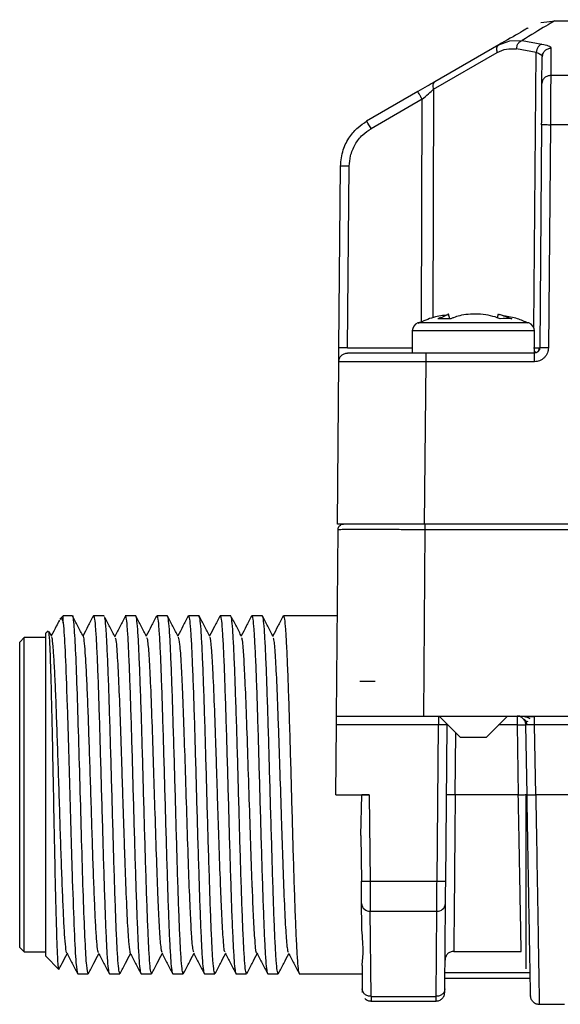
# Model space of a CAD drawing. Header units: millimetres. Extents: x 43 to 263, y 75 to 143.
# Tile 5 of 11: x 111.8 to 119.55, y 77.06 to 91.16. Entities that reach past the tile are written whole.
import ezdxf

# ---------------------------------------------------------------- set-up
doc = ezdxf.new("R2010")
doc.units = ezdxf.units.MM

msp = doc.modelspace()

# ---------------------------------------------------------------- linework, layer by layer
at = {"color": 7, "linetype": 'Continuous', "lineweight": 25}
for p, q in [((119.479, 91.138), (119.271, 91.116)), ((119.871, 91.139), (119.454, 91.139)), ((118.666, 90.8), (117.753, 90.273)), ((118.666, 90.8), (118.827, 90.86)), ((118.827, 90.86), (119.002, 90.864)), ((119.002, 90.864), (119.286, 90.813)), ((117.734, 90.166), (118.646, 90.693)), ((119.204, 90.692), (118.92, 90.742)), ((119.17, 86.749), (119.204, 90.692)), ((119.284, 90.647), (119.299, 90.675)), ((119.415, 90.75), (119.411, 90.363)), ((119.286, 90.246), (119.29, 90.629)), ((124.019, 90.363), (119.411, 90.363)), ((117.507, 90.131), (116.774, 89.708)), ((117.734, 90.166), (117.723, 86.894)), ((117.569, 90.023), (116.837, 89.601)), ((117.559, 86.831), (117.569, 90.023)), ((119.281, 89.658), (119.253, 86.463)), ((119.406, 89.658), (119.378, 86.463)), ((124.024, 89.658), (119.406, 89.658)), ((116.377, 86.463), (116.399, 89.065)), ((116.502, 86.463), (116.524, 89.065)), ((117.982, 86.878), (117.795, 86.878)), ((117.832, 86.895), (117.84, 86.878)), ((117.965, 86.878), (117.947, 86.945)), ((117.962, 86.89), (117.969, 86.878)), ((118.659, 86.945), (118.645, 86.895)), ((118.688, 86.878), (118.646, 86.895)), ((118.804, 86.882), (118.812, 86.895)), ((118.812, 86.895), (118.854, 86.878)), ((117.428, 86.705), (117.428, 86.389)), ((119.178, 86.705), (117.428, 86.705)), ((118.891, 86.821), (117.506, 86.821)), ((119.1, 86.821), (118.891, 86.821)), ((119.178, 86.389), (119.178, 86.705)), ((116.502, 86.463), (117.428, 86.463)), ((117.625, 86.389), (117.428, 86.389)), ((119.178, 86.389), (117.625, 86.389)), ((119.178, 86.394), (119.188, 86.394)), ((119.178, 86.265), (119.178, 86.389)), ((116.355, 83.939), (116.375, 86.265)), ((117.605, 83.939), (117.625, 86.265)), ((119.178, 86.265), (117.625, 86.265)), ((117.605, 83.939), (116.355, 83.939)), ((126.501, 83.939), (117.605, 83.939)), ((116.341, 81.189), (116.365, 83.864)), ((117.591, 81.189), (117.614, 83.864)), ((117.614, 83.864), (126.491, 83.864)), ((112.428, 82.626), (112.379, 82.578)), ((112.559, 82.626), (112.428, 82.626)), ((112.428, 82.527), (112.428, 82.626)), ((112.857, 82.612), (112.861, 82.626)), ((113.012, 82.626), (112.861, 82.626)), ((113.466, 82.626), (113.315, 82.626)), ((113.764, 82.613), (113.768, 82.626)), ((113.919, 82.626), (113.768, 82.626)), ((114.218, 82.614), (114.222, 82.626)), ((114.373, 82.626), (114.222, 82.626)), ((114.67, 82.607), (114.675, 82.626)), ((114.826, 82.626), (114.675, 82.626)), ((115.125, 82.613), (115.129, 82.626)), ((115.28, 82.626), (115.129, 82.626)), ((115.579, 82.612), (115.582, 82.626)), ((116.354, 82.626), (115.582, 82.626)), ((112.209, 82.408), (112.178, 82.376)), ((112.178, 77.751), (112.178, 82.376)), ((112.261, 82.33), (112.225, 82.399)), ((111.865, 82.314), (111.803, 82.251)), ((111.803, 77.876), (111.803, 82.251)), ((112.178, 82.314), (111.865, 82.314)), ((111.865, 77.814), (111.865, 82.314)), ((116.678, 81.689), (116.898, 81.689)), ((116.331, 80.064), (116.34, 81.065)), ((117.802, 81.065), (116.34, 81.065)), ((116.341, 81.189), (117.591, 81.189)), ((117.591, 81.189), (126.514, 81.189)), ((117.782, 78.826), (117.802, 81.065)), ((117.824, 81.18), (117.802, 81.18)), ((117.815, 81.189), (118.115, 80.889)), ((117.907, 78.826), (117.927, 81.065)), ((117.917, 81.065), (117.919, 81.085)), ((117.927, 81.065), (117.927, 81.077)), ((118.49, 80.889), (118.79, 81.189)), ((118.93, 81.064), (118.665, 81.064)), ((118.93, 81.064), (118.947, 80.064)), ((119.072, 80.061), (119.055, 81.066)), ((120.994, 81.064), (119.18, 81.064)), ((119.197, 80.064), (119.18, 81.064)), ((118.043, 80.064), (118.051, 80.953)), ((118.115, 80.889), (118.178, 80.889)), ((118.178, 80.889), (118.49, 80.889)), ((116.331, 80.064), (116.812, 80.064)), ((116.693, 79.479), (116.704, 80.064)), ((116.812, 80.064), (116.823, 78.826)), ((118.043, 80.064), (117.918, 80.065)), ((118.947, 80.064), (118.043, 80.064)), ((119.053, 80.064), (119.053, 77.571)), ((119.072, 80.064), (119.053, 80.064)), ((121.013, 80.064), (119.197, 80.064)), ((116.693, 79.479), (116.698, 78.826)), ((116.823, 78.826), (117.782, 78.826)), ((116.704, 78.177), (116.701, 78.505)), ((116.826, 78.398), (117.779, 78.398)), ((116.837, 77.177), (116.826, 78.398)), ((117.769, 77.177), (117.779, 78.398)), ((117.894, 77.284), (117.904, 78.505)), ((111.803, 77.876), (111.865, 77.814)), ((118.022, 77.822), (118.989, 77.822)), ((111.865, 77.814), (112.178, 77.814)), ((112.178, 77.751), (112.365, 77.564)), ((112.367, 77.585), (112.365, 77.564)), ((116.709, 77.619), (116.712, 77.284)), ((112.634, 77.501), (112.785, 77.501)), ((112.789, 77.525), (112.785, 77.501)), ((113.088, 77.501), (113.239, 77.501)), ((113.243, 77.516), (113.239, 77.501)), ((113.541, 77.501), (113.693, 77.501)), ((113.697, 77.515), (113.693, 77.501)), ((113.995, 77.501), (114.146, 77.501)), ((114.15, 77.522), (114.146, 77.501)), ((114.449, 77.501), (114.6, 77.501)), ((114.603, 77.514), (114.6, 77.501)), ((114.902, 77.501), (115.053, 77.501)), ((115.057, 77.514), (115.053, 77.501)), ((115.356, 77.501), (115.507, 77.501)), ((115.51, 77.517), (115.507, 77.501)), ((115.809, 77.501), (116.71, 77.501)), ((117.895, 77.439), (119.118, 77.439)), ((119.117, 77.512), (117.896, 77.512)), ((116.837, 77.177), (117.769, 77.177)), ((116.836, 77.11), (117.769, 77.11)), ((119.248, 77.064), (119.608, 77.064))]:
    msp.add_line(p, q, dxfattribs=at)
for centre, radius, start, end in [((110.682, 86.083), 7.09, 29.7506, 30.7532), ((116.462, 85.484), 3.582, 89.0002, 90.9998), ((118.249, 85.903), 1.076, 112.7945, 114.9572), ((118.436, 85.903), 1.076, 112.7945, 114.9572), ((118.771, 85.989), 0.893, 84.678, 95.322), ((117.553, 86.705), 0.125, 112.0243, 180), ((119.053, 86.705), 0.125, 0, 67.9757), ((116.439, 82.882), 3.582, 89.0002, 90.9998), ((119.316, 82.882), 3.582, 89.0002, 90.9998), ((116.761, 82.407), 3.582, 269.0002, 270.9998), ((117.845, 82.407), 3.582, 269.0002, 270.9998), ((116.818, 78.515), 0.117, 184.8629, 273.922), ((117.787, 78.515), 0.117, 266.078, 355.1371)]:
    msp.add_arc(centre, radius, start, end, dxfattribs=at)
for points, knots in [([(119.454, 91.139), (119.454, 91.139), (119.491, 91.161), (119.368, 91.087), (119.125, 90.939), (119.002, 90.864)], [0, 0, 0, 0, 0.000404, 0.493431, 1, 1, 1, 1]), ([(119.079, 91.038), (119.079, 91.038), (119.113, 91.058), (119.001, 90.993), (118.779, 90.865), (118.666, 90.8)], [0, 0, 0, 0, 0.000052, 0.490332, 1, 1, 1, 1]), ([(118.92, 90.742), (118.922, 90.757), (118.927, 90.786), (118.947, 90.825), (118.973, 90.853), (118.992, 90.861), (119.002, 90.864)], [0, 0, 0, 0, 0.241981, 0.500001, 0.758021, 1, 1, 1, 1]), ([(119.286, 90.813), (119.277, 90.81), (119.257, 90.802), (119.231, 90.773), (119.212, 90.734), (119.207, 90.706), (119.204, 90.692)], [0, 0, 0, 0, 0.24757, 0.507441, 0.763235, 1, 1, 1, 1]), ([(119.286, 90.813), (119.319, 90.806), (119.371, 90.793), (119.409, 90.771), (119.413, 90.757), (119.415, 90.75)], [0, 0, 0, 0, 0.441426, 0.719938, 1, 1, 1, 1]), ([(118.646, 90.693), (118.69, 90.713), (118.778, 90.754), (118.872, 90.746), (118.92, 90.742)], [0, 0, 0, 0, 0.489393, 1, 1, 1, 1]), ([(119.204, 90.692), (119.226, 90.685), (119.26, 90.673), (119.285, 90.65), (119.288, 90.637), (119.29, 90.629)], [0, 0, 0, 0, 0.439046, 0.692612, 1, 1, 1, 1]), ([(119.415, 90.75), (119.399, 90.748), (119.375, 90.746), (119.346, 90.731), (119.326, 90.715), (119.31, 90.696), (119.294, 90.668), (119.291, 90.644), (119.29, 90.629)], [0, 0, 0, 0, 0.2395826, 0.3684471, 0.5000121, 0.6315753, 0.7604347, 1, 1, 1, 1]), ([(117.753, 90.273), (117.717, 90.252), (117.641, 90.208), (117.553, 90.157), (117.507, 90.131)], [0, 0, 0, 0, 0.482487, 1, 1, 1, 1]), ([(119.281, 89.658), (119.282, 89.723), (119.283, 89.852), (119.284, 90.025), (119.286, 90.168), (119.286, 90.22), (119.286, 90.246)], [0, 0, 0, 0, 0.249221, 0.499945, 0.750689, 1, 1, 1, 1]), ([(119.411, 90.363), (119.396, 90.361), (119.372, 90.359), (119.343, 90.344), (119.323, 90.329), (119.306, 90.31), (119.291, 90.283), (119.288, 90.26), (119.286, 90.246)], [0, 0, 0, 0, 0.239886, 0.368841, 0.500439, 0.631973, 0.760743, 1, 1, 1, 1]), ([(119.411, 90.363), (119.411, 90.34), (119.411, 90.289), (119.41, 90.144), (119.408, 89.93), (119.407, 89.753), (119.406, 89.658)], [0, 0, 0, 0, 0.195688, 0.427666, 0.695815, 1, 1, 1, 1]), ([(117.569, 90.023), (117.6, 90.05), (117.658, 90.1), (117.709, 90.145), (117.734, 90.166)], [0, 0, 0, 0, 0.523371, 1, 1, 1, 1]), ([(116.399, 89.065), (116.407, 89.144), (116.422, 89.294), (116.522, 89.482), (116.64, 89.62), (116.732, 89.68), (116.774, 89.708)], [0, 0, 0, 0, 0.306313, 0.57515, 0.806409, 1, 1, 1, 1]), ([(116.524, 89.065), (116.528, 89.114), (116.537, 89.221), (116.603, 89.377), (116.705, 89.512), (116.796, 89.573), (116.837, 89.601)], [0, 0, 0, 0, 0.226079, 0.498027, 0.770963, 1, 1, 1, 1]), ([(117.94, 86.935), (117.87, 86.926), (117.721, 86.906), (117.583, 86.845), (117.51, 86.812)], [0, 0, 0, 0, 0.465275, 1, 1, 1, 1]), ([(117.832, 86.895), (117.862, 86.907), (117.921, 86.932), (117.954, 86.947), (117.942, 86.944), (117.938, 86.944)], [0, 0, 0, 0, 0.4181133, 0.8325641, 1, 1, 1, 1]), ([(118.646, 86.895), (118.605, 86.908), (118.522, 86.933), (118.37, 86.948), (118.227, 86.944), (118.106, 86.926), (118.047, 86.905), (118.019, 86.895)], [0, 0, 0, 0, 0.222284, 0.44262, 0.639625, 0.830075, 1, 1, 1, 1]), ([(118.661, 86.945), (118.664, 86.945), (118.67, 86.944), (118.727, 86.926), (118.785, 86.905), (118.812, 86.895)], [0, 0, 0, 0, 0.324711, 0.681586, 1, 1, 1, 1]), ([(119.089, 86.816), (119.038, 86.839), (118.926, 86.892), (118.804, 86.911), (118.737, 86.922)], [0, 0, 0, 0, 0.44885, 1, 1, 1, 1]), ([(116.375, 86.265), (116.375, 86.267), (116.375, 86.271), (116.375, 86.296), (116.376, 86.322), (116.376, 86.355), (116.376, 86.401), (116.377, 86.439), (116.377, 86.463)], [0, 0, 0, 0, 0.237528, 0.370103, 0.503111, 0.634904, 0.76714, 1, 1, 1, 1]), ([(119.167, 86.463), (119.18, 86.463), (119.206, 86.463), (119.232, 86.463), (119.246, 86.463), (119.248, 86.463), (119.248, 86.463)], [0, 0, 0, 0, 0.332597, 0.665195, 0.997792, 1, 1, 1, 1]), ([(119.378, 86.463), (119.376, 86.439), (119.371, 86.4), (119.347, 86.354), (119.32, 86.322), (119.288, 86.296), (119.242, 86.271), (119.203, 86.267), (119.178, 86.265)], [0, 0, 0, 0, 0.233885, 0.365978, 0.498495, 0.630784, 0.763511, 1, 1, 1, 1]), ([(119.253, 86.463), (119.253, 86.457), (119.252, 86.445), (119.246, 86.429), (119.237, 86.416), (119.223, 86.402), (119.203, 86.391), (119.186, 86.389), (119.178, 86.389)], [0, 0, 0, 0, 0.154588, 0.300789, 0.438597, 0.568006, 0.800644, 1, 1, 1, 1]), ([(119.226, 86.41), (119.229, 86.414), (119.236, 86.422), (119.243, 86.436), (119.247, 86.45), (119.247, 86.459), (119.248, 86.464)], [0, 0, 0, 0, 0.262855, 0.520188, 0.767142, 1, 1, 1, 1]), ([(117.625, 86.389), (117.487, 86.389), (117.272, 86.389), (117.009, 86.389), (116.824, 86.389), (116.676, 86.389), (116.537, 86.389), (116.514, 86.389), (116.5, 86.389)], [0, 0, 0, 0, 0.232799, 0.365042, 0.499117, 0.633221, 0.765693, 1, 1, 1, 1]), ([(119.186, 86.41), (119.188, 86.407), (119.19, 86.4), (119.188, 86.391), (119.179, 86.39), (119.174, 86.389)], [0, 0, 0, 0, 0.271442, 0.530255, 1, 1, 1, 1]), ([(117.625, 86.265), (117.54, 86.265), (117.372, 86.265), (117.06, 86.265), (116.72, 86.265), (116.492, 86.265), (116.39, 86.265), (116.38, 86.265), (116.375, 86.265)], [0, 0, 0, 0, 0.130181, 0.256937, 0.499071, 0.742103, 0.869333, 1, 1, 1, 1]), ([(117.614, 83.939), (117.461, 83.939), (117.153, 83.939), (116.764, 83.939), (116.492, 83.939), (116.457, 83.939), (116.44, 83.939)], [0, 0, 0, 0, 0.249629, 0.499952, 0.750291, 1, 1, 1, 1]), ([(116.365, 83.864), (116.37, 83.864), (116.38, 83.864), (116.481, 83.865), (116.708, 83.865), (117.048, 83.865), (117.361, 83.864), (117.529, 83.864), (117.614, 83.864)], [0, 0, 0, 0, 0.130425, 0.257417, 0.499994, 0.742579, 0.869574, 1, 1, 1, 1]), ([(112.785, 77.501), (112.778, 77.525), (112.763, 77.573), (112.741, 77.947), (112.718, 78.504), (112.696, 79.215), (112.674, 80.006), (112.651, 80.802), (112.629, 81.527), (112.607, 82.118), (112.584, 82.491), (112.568, 82.654), (112.56, 82.616), (112.559, 82.611)], [0, 0, 0, 0, 0.098588, 0.197177, 0.295765, 0.394353, 0.492942, 0.59153, 0.690118, 0.788707, 0.887295, 0.985883, 1, 1, 1, 1]), ([(112.715, 82.33), (112.689, 82.379), (112.638, 82.477), (112.587, 82.575), (112.562, 82.624)], [0, 0, 0, 0, 0.499958, 1, 1, 1, 1]), ([(112.858, 82.624), (112.832, 82.575), (112.783, 82.48), (112.734, 82.385), (112.71, 82.34)], [0, 0, 0, 0, 0.517266, 1, 1, 1, 1]), ([(113.319, 82.624), (113.293, 82.575), (113.243, 82.478), (113.192, 82.38), (113.166, 82.331)], [0, 0, 0, 0, 0.500011, 1, 1, 1, 1]), ([(113.622, 82.33), (113.596, 82.379), (113.545, 82.477), (113.494, 82.575), (113.469, 82.624)], [0, 0, 0, 0, 0.499964, 1, 1, 1, 1]), ([(113.765, 82.623), (113.74, 82.574), (113.69, 82.48), (113.641, 82.385), (113.617, 82.339)], [0, 0, 0, 0, 0.516533, 1, 1, 1, 1]), ([(114.075, 82.33), (114.05, 82.379), (113.999, 82.476), (113.948, 82.574), (113.922, 82.623)], [0, 0, 0, 0, 0.499966, 1, 1, 1, 1]), ([(114.219, 82.624), (114.193, 82.575), (114.144, 82.48), (114.094, 82.385), (114.071, 82.339)], [0, 0, 0, 0, 0.515762, 1, 1, 1, 1]), ([(114.528, 82.332), (114.502, 82.38), (114.451, 82.478), (114.4, 82.576), (114.375, 82.625)], [0, 0, 0, 0, 0.499936, 1, 1, 1, 1]), ([(114.6, 77.501), (114.595, 77.511), (114.586, 77.53), (114.571, 77.682), (114.557, 77.919), (114.543, 78.24), (114.529, 78.631), (114.515, 79.077), (114.5, 79.561), (114.486, 80.064), (114.472, 80.567), (114.458, 81.051), (114.444, 81.497), (114.43, 81.887), (114.415, 82.209), (114.401, 82.445), (114.388, 82.59), (114.379, 82.609), (114.375, 82.617)], [0, 0, 0, 0, 0.063221, 0.126443, 0.189664, 0.252886, 0.316107, 0.379329, 0.44255, 0.505772, 0.568993, 0.632215, 0.695436, 0.758658, 0.821879, 0.885101, 0.948322, 1, 1, 1, 1]), ([(114.67, 82.619), (114.645, 82.57), (114.596, 82.477), (114.547, 82.383), (114.524, 82.339)], [0, 0, 0, 0, 0.5233923, 1, 1, 1, 1]), ([(114.983, 82.329), (114.958, 82.378), (114.907, 82.476), (114.856, 82.573), (114.83, 82.622)], [0, 0, 0, 0, 0.499959, 1, 1, 1, 1]), ([(115.126, 82.624), (115.1, 82.575), (115.051, 82.48), (115.002, 82.385), (114.978, 82.34)], [0, 0, 0, 0, 0.516076, 1, 1, 1, 1]), ([(115.437, 82.329), (115.411, 82.378), (115.36, 82.476), (115.309, 82.574), (115.284, 82.623)], [0, 0, 0, 0, 0.4999566, 1, 1, 1, 1]), ([(115.579, 82.624), (115.554, 82.575), (115.504, 82.48), (115.455, 82.385), (115.431, 82.34)], [0, 0, 0, 0, 0.516992, 1, 1, 1, 1]), ([(112.372, 82.562), (112.357, 82.534), (112.319, 82.46), (112.28, 82.385), (112.256, 82.34)], [0, 0, 0, 0, 0.382565, 1, 1, 1, 1]), ([(112.385, 82.572), (112.389, 82.579), (112.403, 82.607), (112.417, 82.561), (112.428, 82.527)], [0, 0, 0, 0, 0.257586, 1, 1, 1, 1]), ([(113.172, 82.32), (113.147, 82.369), (113.096, 82.466), (113.045, 82.564), (113.019, 82.612)], [0, 0, 0, 0, 0.499989, 1, 1, 1, 1]), ([(113.239, 77.501), (113.234, 77.511), (113.225, 77.53), (113.211, 77.682), (113.196, 77.919), (113.182, 78.24), (113.168, 78.631), (113.154, 79.077), (113.14, 79.561), (113.126, 80.064), (113.111, 80.567), (113.097, 81.051), (113.083, 81.497), (113.069, 81.887), (113.055, 82.209), (113.041, 82.443), (113.029, 82.576), (113.022, 82.594), (113.02, 82.599)], [0, 0, 0, 0, 0.064726, 0.129451, 0.194177, 0.258903, 0.323628, 0.388354, 0.45308, 0.517805, 0.582531, 0.647257, 0.711982, 0.776708, 0.841434, 0.906159, 0.970885, 1, 1, 1, 1]), ([(112.365, 77.564), (112.361, 77.583), (112.353, 77.62), (112.341, 77.861), (112.33, 78.222), (112.318, 78.693), (112.306, 79.24), (112.294, 79.833), (112.283, 80.433), (112.271, 81.006), (112.259, 81.516), (112.248, 81.935), (112.236, 82.233), (112.225, 82.401), (112.218, 82.401), (112.215, 82.401)], [0, 0, 0, 0, 0.080562, 0.160746, 0.240553, 0.319983, 0.399036, 0.477711, 0.55601, 0.633931, 0.711475, 0.788642, 0.865431, 0.941844, 1, 1, 1, 1]), ([(112.478, 77.8), (112.478, 77.8), (112.473, 77.795), (112.462, 77.876), (112.447, 78.05), (112.432, 78.319), (112.417, 78.661), (112.402, 79.064), (112.387, 79.509), (112.372, 79.978), (112.357, 80.451), (112.342, 80.907), (112.327, 81.327), (112.312, 81.693), (112.297, 81.99), (112.282, 82.199), (112.27, 82.312), (112.263, 82.318), (112.26, 82.32)], [0, 0, 0, 0, 0.0059355, 0.0746548, 0.1433795, 0.2120998, 0.2808238, 0.3495451, 0.4182683, 0.4869907, 0.5557132, 0.6244366, 0.6931582, 0.7618827, 0.8306035, 0.8993289, 0.968049, 1, 1, 1, 1]), ([(112.932, 77.807), (112.93, 77.808), (112.923, 77.811), (112.911, 77.918), (112.896, 78.12), (112.881, 78.412), (112.866, 78.773), (112.851, 79.19), (112.837, 79.644), (112.822, 80.116), (112.807, 80.586), (112.792, 81.034), (112.777, 81.44), (112.762, 81.787), (112.747, 82.062), (112.732, 82.242), (112.721, 82.329), (112.715, 82.325), (112.714, 82.325)], [0, 0, 0, 0, 0.027274, 0.095912, 0.164561, 0.233199, 0.301849, 0.370486, 0.439136, 0.507773, 0.576424, 0.64506, 0.713711, 0.782348, 0.850999, 0.919636, 0.988287, 1, 1, 1, 1]), ([(113.172, 82.305), (113.173, 82.304), (113.182, 82.3), (113.199, 82.094), (113.22, 81.699), (113.241, 81.169), (113.254, 80.761), (113.261, 80.547), (113.262, 80.533), (113.262, 80.53), (113.262, 80.53), (113.262, 80.53), (113.262, 80.53), (113.262, 80.529), (113.262, 80.524), (113.263, 80.507), (113.264, 80.463), (113.267, 80.369), (113.273, 80.178), (113.285, 79.82), (113.295, 79.498), (113.302, 79.293), (113.309, 79.076), (113.324, 78.684), (113.344, 78.215), (113.365, 77.911), (113.378, 77.815), (113.385, 77.798), (113.386, 77.796), (113.386, 77.796)], [0, 0, 0, 0, 0.022883, 0.126168, 0.228119, 0.323662, 0.414979, 0.42051, 0.421509, 0.421509, 0.421511, 0.421517, 0.421529, 0.421718, 0.422098, 0.423616, 0.429693, 0.441857, 0.466233, 0.515408, 0.6008, 0.61091, 0.612281, 0.704163, 0.807068, 0.903144, 0.988117, 0.999516, 1, 1, 1, 1]), ([(113.621, 82.318), (113.625, 82.313), (113.63, 82.306), (113.641, 82.218), (113.657, 82.038), (113.677, 81.621), (113.699, 81.062), (113.719, 80.428), (113.74, 79.767), (113.76, 79.13), (113.781, 78.583), (113.795, 78.29), (113.802, 78.167), (113.809, 78.04), (113.822, 77.865), (113.834, 77.827), (113.839, 77.81)], [0, 0, 0, 0, 0.051071, 0.068911, 0.159316, 0.253292, 0.355444, 0.450513, 0.53992, 0.641694, 0.735521, 0.820245, 0.831167, 0.832545, 0.923257, 1, 1, 1, 1]), ([(114.075, 82.321), (114.081, 82.297), (114.094, 82.25), (114.115, 81.953), (114.128, 81.659), (114.135, 81.488), (114.143, 81.303), (114.157, 80.931), (114.177, 80.29), (114.199, 79.601), (114.22, 78.953), (114.241, 78.439), (114.254, 78.181), (114.267, 77.974), (114.279, 77.837), (114.289, 77.819), (114.293, 77.813)], [0, 0, 0, 0, 0.0893837, 0.1842813, 0.2690521, 0.2798951, 0.2812118, 0.3721551, 0.4663242, 0.5677868, 0.6700936, 0.7645954, 0.8486063, 0.8548679, 0.949784, 1, 1, 1, 1]), ([(114.746, 77.818), (114.744, 77.816), (114.734, 77.806), (114.719, 77.996), (114.698, 78.351), (114.685, 78.678), (114.671, 79.034), (114.657, 79.422), (114.644, 79.857), (114.636, 80.114), (114.632, 80.25), (114.624, 80.469), (114.612, 80.858), (114.594, 81.377), (114.572, 81.864), (114.553, 82.177), (114.537, 82.33), (114.529, 82.315), (114.527, 82.311)], [0, 0, 0, 0, 0.0270808, 0.1289139, 0.222978, 0.3065999, 0.3128326, 0.4073091, 0.4883518, 0.5032856, 0.519587, 0.5476555, 0.5992775, 0.6936544, 0.7968716, 0.8844249, 0.9717237, 1, 1, 1, 1]), ([(115.2, 77.797), (115.2, 77.797), (115.192, 77.78), (115.178, 77.923), (115.157, 78.225), (115.144, 78.537), (115.137, 78.714), (115.129, 78.905), (115.115, 79.286), (115.095, 79.933), (115.073, 80.621), (115.052, 81.258), (115.031, 81.756), (115.018, 81.999), (115.005, 82.189), (114.994, 82.308), (114.985, 82.309), (114.982, 82.31)], [0, 0, 0, 0, 0.000435, 0.1025617, 0.1967136, 0.2817306, 0.2926903, 0.2940732, 0.3850992, 0.4791029, 0.5813478, 0.6838398, 0.7780022, 0.8628865, 0.8687414, 0.9629785, 1, 1, 1, 1]), ([(115.654, 77.805), (115.649, 77.819), (115.643, 77.834), (115.637, 77.888), (115.63, 77.958), (115.615, 78.148), (115.595, 78.59), (115.574, 79.142), (115.561, 79.562), (115.554, 79.78), (115.546, 80.025), (115.532, 80.459), (115.518, 80.879), (115.504, 81.27), (115.49, 81.644), (115.47, 82.042), (115.451, 82.281), (115.44, 82.299), (115.436, 82.306)], [0, 0, 0, 0, 0.071145, 0.081085, 0.082433, 0.172767, 0.273938, 0.368396, 0.451938, 0.463144, 0.464703, 0.560243, 0.650757, 0.655832, 0.751372, 0.846912, 0.9372, 1, 1, 1, 1]), ([(116.34, 81.065), (116.34, 81.074), (116.34, 81.092), (116.341, 81.123), (116.341, 81.154), (116.341, 81.177), (116.341, 81.187), (116.341, 81.188), (116.341, 81.189)], [0, 0, 0, 0, 0.141538, 0.27152, 0.499971, 0.728421, 0.856937, 1, 1, 1, 1]), ([(117.802, 81.179), (117.802, 81.179), (117.802, 81.176), (117.802, 81.153), (117.802, 81.114), (117.802, 81.081), (117.802, 81.065)], [0, 0, 0, 0, 0.007913, 0.338609, 0.669304, 1, 1, 1, 1]), ([(117.927, 81.065), (117.925, 81.065), (117.921, 81.065), (117.892, 81.065), (117.851, 81.065), (117.818, 81.065), (117.802, 81.065)], [0, 0, 0, 0, 0.250045, 0.500048, 0.750026, 1, 1, 1, 1]), ([(119.118, 81.153), (119.105, 81.159), (119.078, 81.171), (119.034, 81.182), (118.987, 81.188), (118.961, 81.188), (118.947, 81.189)], [0, 0, 0, 0, 0.224757, 0.465724, 0.724035, 1, 1, 1, 1]), ([(119.029, 81.153), (119.035, 81.147), (119.046, 81.134), (119.056, 81.112), (119.063, 81.088), (119.064, 81.072), (119.064, 81.065)], [0, 0, 0, 0, 0.263009, 0.520426, 0.767338, 1, 1, 1, 1]), ([(119.032, 81.136), (119.034, 81.134), (119.038, 81.13), (119.053, 81.122), (119.073, 81.115), (119.085, 81.111)], [0, 0, 0, 0, 0.259365, 0.512411, 1, 1, 1, 1]), ([(119.182, 81.18), (119.168, 81.18), (119.141, 81.18), (119.102, 81.18), (119.066, 81.18), (119.046, 81.18), (119.035, 81.18)], [0, 0, 0, 0, 0.249537, 0.499339, 0.749532, 1, 1, 1, 1]), ([(119.18, 81.064), (119.17, 81.064), (119.15, 81.064), (119.123, 81.065), (119.1, 81.065), (119.077, 81.065), (119.059, 81.066), (119.056, 81.066), (119.055, 81.066)], [0, 0, 0, 0, 0.155073, 0.301619, 0.439633, 0.56911, 0.801463, 1, 1, 1, 1]), ([(119.18, 81.064), (119.18, 81.08), (119.18, 81.113), (119.18, 81.153), (119.18, 81.176), (119.18, 81.179), (119.18, 81.18)], [0, 0, 0, 0, 0.329079, 0.658159, 0.987238, 1, 1, 1, 1]), ([(118.043, 80.064), (118.041, 79.848), (118.037, 79.477), (118.033, 78.947), (118.029, 78.5), (118.025, 78.138), (118.023, 77.901), (118.022, 77.848), (118.022, 77.822)], [0, 0, 0, 0, 0.19337, 0.332509, 0.513126, 0.684585, 0.846879, 1, 1, 1, 1]), ([(118.989, 77.822), (118.988, 77.848), (118.987, 77.901), (118.983, 78.138), (118.976, 78.499), (118.968, 78.947), (118.958, 79.477), (118.951, 79.848), (118.947, 80.064)], [0, 0, 0, 0, 0.1530689, 0.3153027, 0.4866963, 0.6672435, 0.806483, 1, 1, 1, 1]), ([(119.123, 77.186), (119.123, 77.186), (119.123, 77.168), (119.122, 77.232), (119.119, 77.386), (119.114, 77.656), (119.108, 78.015), (119.1, 78.454), (119.092, 78.955), (119.082, 79.498), (119.076, 79.874), (119.072, 80.061)], [0, 0, 0, 0, 0.000017, 0.125001, 0.250008, 0.374987, 0.499938, 0.625008, 0.75014, 0.875197, 1, 1, 1, 1]), ([(119.197, 80.064), (119.201, 79.827), (119.208, 79.402), (119.218, 78.84), (119.226, 78.359), (119.233, 77.92), (119.239, 77.541), (119.244, 77.265), (119.247, 77.095), (119.247, 77.074), (119.248, 77.064)], [0, 0, 0, 0, 0.150475, 0.2704, 0.376815, 0.50012, 0.63021, 0.756886, 0.880149, 1, 1, 1, 1]), ([(116.701, 78.505), (116.701, 78.523), (116.701, 78.56), (116.7, 78.641), (116.699, 78.732), (116.699, 78.796), (116.698, 78.826)], [0, 0, 0, 0, 0.25186, 0.503585, 0.769027, 1, 1, 1, 1]), ([(116.823, 78.826), (116.824, 78.773), (116.824, 78.673), (116.825, 78.548), (116.826, 78.456), (116.826, 78.416), (116.826, 78.398)], [0, 0, 0, 0, 0.306312, 0.575149, 0.806408, 1, 1, 1, 1]), ([(117.779, 78.398), (117.779, 78.416), (117.78, 78.456), (117.78, 78.548), (117.781, 78.673), (117.782, 78.773), (117.782, 78.826)], [0, 0, 0, 0, 0.1935916, 0.4248504, 0.6936877, 1, 1, 1, 1]), ([(117.904, 78.505), (117.904, 78.522), (117.905, 78.559), (117.905, 78.638), (117.906, 78.73), (117.907, 78.794), (117.907, 78.826)], [0, 0, 0, 0, 0.238326, 0.506291, 0.752891, 1, 1, 1, 1]), ([(116.709, 77.619), (116.716, 77.685), (116.732, 77.818), (116.713, 78.057), (116.704, 78.177)], [0, 0, 0, 0, 0.499999, 1, 1, 1, 1]), ([(118.022, 77.822), (118.006, 77.82), (117.973, 77.816), (117.932, 77.788), (117.903, 77.747), (117.899, 77.714), (117.897, 77.698)], [0, 0, 0, 0, 0.249736, 0.499472, 0.748822, 1, 1, 1, 1]), ([(112.375, 77.581), (112.387, 77.604), (112.423, 77.673), (112.459, 77.742), (112.483, 77.788)], [0, 0, 0, 0, 0.33776, 1, 1, 1, 1]), ([(112.478, 77.798), (112.503, 77.749), (112.554, 77.651), (112.605, 77.553), (112.631, 77.504)], [0, 0, 0, 0, 0.499962, 1, 1, 1, 1]), ([(112.789, 77.504), (112.814, 77.553), (112.863, 77.647), (112.913, 77.742), (112.937, 77.788)], [0, 0, 0, 0, 0.516856, 1, 1, 1, 1]), ([(112.932, 77.797), (112.957, 77.748), (113.008, 77.65), (113.059, 77.553), (113.085, 77.504)], [0, 0, 0, 0, 0.499962, 1, 1, 1, 1]), ([(113.243, 77.505), (113.268, 77.554), (113.317, 77.648), (113.366, 77.742), (113.39, 77.788)], [0, 0, 0, 0, 0.518626, 1, 1, 1, 1]), ([(113.385, 77.797), (113.411, 77.748), (113.462, 77.65), (113.513, 77.553), (113.538, 77.504)], [0, 0, 0, 0, 0.4999583, 1, 1, 1, 1]), ([(113.696, 77.504), (113.721, 77.553), (113.771, 77.647), (113.82, 77.742), (113.844, 77.788)], [0, 0, 0, 0, 0.517708, 1, 1, 1, 1]), ([(113.838, 77.798), (113.864, 77.749), (113.915, 77.651), (113.966, 77.553), (113.992, 77.504)], [0, 0, 0, 0, 0.499956, 1, 1, 1, 1]), ([(114.149, 77.504), (114.175, 77.552), (114.224, 77.647), (114.274, 77.742), (114.297, 77.788)], [0, 0, 0, 0, 0.516611, 1, 1, 1, 1]), ([(114.292, 77.798), (114.317, 77.749), (114.368, 77.652), (114.419, 77.554), (114.445, 77.505)], [0, 0, 0, 0, 0.499957, 1, 1, 1, 1]), ([(114.603, 77.503), (114.628, 77.552), (114.678, 77.647), (114.727, 77.742), (114.751, 77.788)], [0, 0, 0, 0, 0.515854, 1, 1, 1, 1]), ([(114.746, 77.798), (114.771, 77.75), (114.822, 77.652), (114.873, 77.554), (114.899, 77.505)], [0, 0, 0, 0, 0.4999605, 1, 1, 1, 1]), ([(115.056, 77.503), (115.082, 77.552), (115.131, 77.647), (115.181, 77.742), (115.205, 77.788)], [0, 0, 0, 0, 0.515617, 1, 1, 1, 1]), ([(115.199, 77.798), (115.225, 77.749), (115.276, 77.651), (115.327, 77.554), (115.352, 77.505)], [0, 0, 0, 0, 0.4999649, 1, 1, 1, 1]), ([(115.51, 77.504), (115.535, 77.553), (115.585, 77.647), (115.634, 77.742), (115.658, 77.788)], [0, 0, 0, 0, 0.515961, 1, 1, 1, 1]), ([(115.653, 77.797), (115.679, 77.749), (115.73, 77.651), (115.781, 77.553), (115.806, 77.504)], [0, 0, 0, 0, 0.4999653, 1, 1, 1, 1]), ([(116.712, 77.284), (116.712, 77.271), (116.712, 77.244), (116.712, 77.229), (116.712, 77.234), (116.712, 77.234)], [0, 0, 0, 0, 0.460906, 0.992638, 1, 1, 1, 1]), ([(117.893, 77.234), (117.893, 77.234), (117.893, 77.229), (117.893, 77.244), (117.893, 77.271), (117.894, 77.284)], [0, 0, 0, 0, 0.0066849, 0.5405612, 1, 1, 1, 1]), ([(116.749, 77.147), (116.755, 77.141), (116.768, 77.13), (116.797, 77.114), (116.822, 77.112), (116.837, 77.11)], [0, 0, 0, 0, 0.263121, 0.520894, 1, 1, 1, 1]), ([(116.837, 77.177), (116.837, 77.158), (116.837, 77.119), (116.837, 77.113), (116.837, 77.11)], [0, 0, 0, 0, 0.5, 1, 1, 1, 1]), ([(117.768, 77.11), (117.784, 77.112), (117.808, 77.114), (117.837, 77.13), (117.857, 77.145), (117.873, 77.165), (117.889, 77.194), (117.891, 77.218), (117.893, 77.234)], [0, 0, 0, 0, 0.239561, 0.368428, 0.5, 0.631573, 0.760439, 1, 1, 1, 1]), ([(117.768, 77.11), (117.768, 77.113), (117.768, 77.119), (117.768, 77.158), (117.769, 77.177)], [0, 0, 0, 0, 0.4999998, 1, 1, 1, 1]), ([(119.161, 77.099), (119.155, 77.105), (119.143, 77.118), (119.127, 77.147), (119.124, 77.172), (119.123, 77.188)], [0, 0, 0, 0, 0.2635806, 0.5215563, 1, 1, 1, 1]), ([(119.161, 77.099), (119.167, 77.093), (119.18, 77.082), (119.21, 77.067), (119.235, 77.065), (119.251, 77.064)], [0, 0, 0, 0, 0.263581, 0.521557, 1, 1, 1, 1])]:
    msp.add_open_spline(points, degree=3, knots=knots, dxfattribs=at)
for points in [[(118.646, 90.693), (118.643, 90.704), (118.637, 90.728), (118.638, 90.759), (118.647, 90.785), (118.66, 90.795), (118.666, 90.8)], [(117.734, 90.166), (117.731, 90.177), (117.724, 90.201), (117.726, 90.233), (117.735, 90.258), (117.747, 90.268), (117.753, 90.273)], [(117.569, 90.023), (117.561, 90.038), (117.545, 90.066), (117.524, 90.101), (117.51, 90.126), (117.508, 90.129), (117.507, 90.131)], [(119.281, 89.658), (119.283, 89.658), (119.287, 89.659), (119.316, 89.659), (119.357, 89.659), (119.39, 89.658), (119.406, 89.658)], [(116.375, 86.265), (116.377, 86.281), (116.381, 86.314), (116.41, 86.355), (116.451, 86.383), (116.484, 86.387), (116.5, 86.389)], [(117.625, 86.265), (117.625, 86.281), (117.625, 86.314), (117.625, 86.355), (117.625, 86.383), (117.625, 86.387), (117.625, 86.389)], [(116.365, 83.864), (116.366, 83.874), (116.368, 83.894), (116.385, 83.918), (116.41, 83.935), (116.43, 83.938), (116.44, 83.939)], [(117.614, 83.864), (117.614, 83.874), (117.614, 83.894), (117.614, 83.918), (117.614, 83.935), (117.614, 83.938), (117.614, 83.939)], [(112.861, 82.626), (112.866, 82.617), (112.875, 82.598), (112.889, 82.445), (112.904, 82.208), (112.918, 81.887), (112.932, 81.497), (112.946, 81.051), (112.96, 80.567), (112.974, 80.064), (112.989, 79.561), (113.003, 79.077), (113.017, 78.631), (113.031, 78.24), (113.045, 77.919), (113.059, 77.682), (113.074, 77.53), (113.083, 77.511), (113.088, 77.501)], [(113.315, 82.626), (113.319, 82.617), (113.329, 82.598), (113.343, 82.445), (113.357, 82.208), (113.371, 81.887), (113.385, 81.497), (113.4, 81.051), (113.414, 80.567), (113.428, 80.064), (113.442, 79.561), (113.456, 79.077), (113.471, 78.631), (113.485, 78.24), (113.499, 77.919), (113.513, 77.682), (113.527, 77.53), (113.537, 77.511), (113.541, 77.501)], [(113.693, 77.501), (113.688, 77.511), (113.678, 77.53), (113.664, 77.682), (113.65, 77.919), (113.636, 78.24), (113.622, 78.631), (113.607, 79.077), (113.593, 79.561), (113.579, 80.064), (113.565, 80.567), (113.551, 81.051), (113.537, 81.497), (113.522, 81.887), (113.508, 82.208), (113.494, 82.445), (113.48, 82.598), (113.47, 82.617), (113.466, 82.626)], [(113.768, 82.626), (113.773, 82.617), (113.782, 82.598), (113.797, 82.445), (113.811, 82.208), (113.825, 81.887), (113.839, 81.497), (113.853, 81.051), (113.867, 80.567), (113.882, 80.064), (113.896, 79.561), (113.91, 79.077), (113.924, 78.631), (113.938, 78.24), (113.952, 77.919), (113.967, 77.682), (113.981, 77.53), (113.99, 77.511), (113.995, 77.501)], [(114.146, 77.501), (114.141, 77.511), (114.132, 77.53), (114.118, 77.682), (114.104, 77.919), (114.089, 78.24), (114.075, 78.631), (114.061, 79.077), (114.047, 79.561), (114.033, 80.064), (114.019, 80.567), (114.004, 81.051), (113.99, 81.497), (113.976, 81.887), (113.962, 82.208), (113.948, 82.445), (113.933, 82.598), (113.924, 82.617), (113.919, 82.626)], [(114.222, 82.626), (114.226, 82.617), (114.236, 82.598), (114.25, 82.445), (114.264, 82.208), (114.278, 81.887), (114.293, 81.497), (114.307, 81.051), (114.321, 80.567), (114.335, 80.064), (114.349, 79.561), (114.364, 79.077), (114.378, 78.631), (114.392, 78.24), (114.406, 77.919), (114.42, 77.682), (114.434, 77.53), (114.444, 77.511), (114.449, 77.501)], [(114.675, 82.626), (114.68, 82.617), (114.69, 82.598), (114.704, 82.445), (114.718, 82.208), (114.732, 81.887), (114.746, 81.497), (114.76, 81.051), (114.775, 80.567), (114.789, 80.064), (114.803, 79.561), (114.817, 79.077), (114.831, 78.631), (114.845, 78.24), (114.86, 77.919), (114.874, 77.682), (114.888, 77.53), (114.897, 77.511), (114.902, 77.501)], [(115.053, 77.501), (115.049, 77.511), (115.039, 77.53), (115.025, 77.682), (115.011, 77.919), (114.997, 78.24), (114.982, 78.631), (114.968, 79.077), (114.954, 79.561), (114.94, 80.064), (114.926, 80.567), (114.912, 81.051), (114.897, 81.497), (114.883, 81.887), (114.869, 82.208), (114.855, 82.445), (114.841, 82.598), (114.831, 82.617), (114.826, 82.626)], [(115.129, 82.626), (115.134, 82.617), (115.143, 82.598), (115.157, 82.445), (115.171, 82.208), (115.186, 81.887), (115.2, 81.497), (115.214, 81.051), (115.228, 80.567), (115.242, 80.064), (115.256, 79.561), (115.271, 79.077), (115.285, 78.631), (115.299, 78.24), (115.313, 77.919), (115.327, 77.682), (115.342, 77.53), (115.351, 77.511), (115.356, 77.501)], [(115.507, 77.501), (115.502, 77.511), (115.493, 77.53), (115.478, 77.682), (115.464, 77.919), (115.45, 78.24), (115.436, 78.631), (115.422, 79.077), (115.408, 79.561), (115.393, 80.064), (115.379, 80.567), (115.365, 81.051), (115.351, 81.497), (115.337, 81.887), (115.323, 82.208), (115.308, 82.445), (115.294, 82.598), (115.285, 82.617), (115.28, 82.626)], [(115.582, 82.626), (115.587, 82.617), (115.597, 82.598), (115.611, 82.445), (115.625, 82.208), (115.639, 81.887), (115.653, 81.497), (115.668, 81.051), (115.682, 80.567), (115.696, 80.064), (115.71, 79.561), (115.724, 79.077), (115.738, 78.631), (115.753, 78.24), (115.767, 77.919), (115.781, 77.682), (115.795, 77.53), (115.805, 77.511), (115.809, 77.501)], [(112.428, 82.527), (112.436, 82.411), (112.453, 82.181), (112.479, 81.485), (112.505, 80.63), (112.531, 79.699), (112.557, 78.813), (112.583, 78.092), (112.608, 77.597), (112.626, 77.533), (112.634, 77.501)], [(119.055, 81.066), (119.053, 81.082), (119.048, 81.114), (119.019, 81.155), (118.978, 81.183), (118.946, 81.187), (118.93, 81.189)], [(118.93, 81.189), (118.93, 81.187), (118.93, 81.183), (118.93, 81.154), (118.93, 81.113), (118.93, 81.08), (118.93, 81.064)], [(118.93, 81.064), (118.946, 81.064), (118.979, 81.065), (119.02, 81.065), (119.049, 81.066), (119.053, 81.066), (119.055, 81.066)], [(116.812, 80.064), (116.802, 80.064), (116.78, 80.064), (116.749, 80.063), (116.723, 80.064), (116.71, 80.064), (116.704, 80.064)], [(118.947, 80.064), (118.964, 80.064), (118.996, 80.065), (119.038, 80.065), (119.067, 80.066), (119.07, 80.066), (119.072, 80.066)], [(119.072, 80.061), (119.074, 80.062), (119.078, 80.062), (119.107, 80.062), (119.148, 80.063), (119.181, 80.063), (119.197, 80.064)], [(116.837, 77.177), (116.82, 77.178), (116.788, 77.182), (116.747, 77.206), (116.718, 77.242), (116.714, 77.27), (116.712, 77.284)], [(117.894, 77.284), (117.892, 77.27), (117.888, 77.242), (117.859, 77.206), (117.818, 77.182), (117.785, 77.178), (117.769, 77.177)]]:
    msp.add_open_spline(points, degree=3, dxfattribs=at)

doc.saveas('drawing.dxf')
